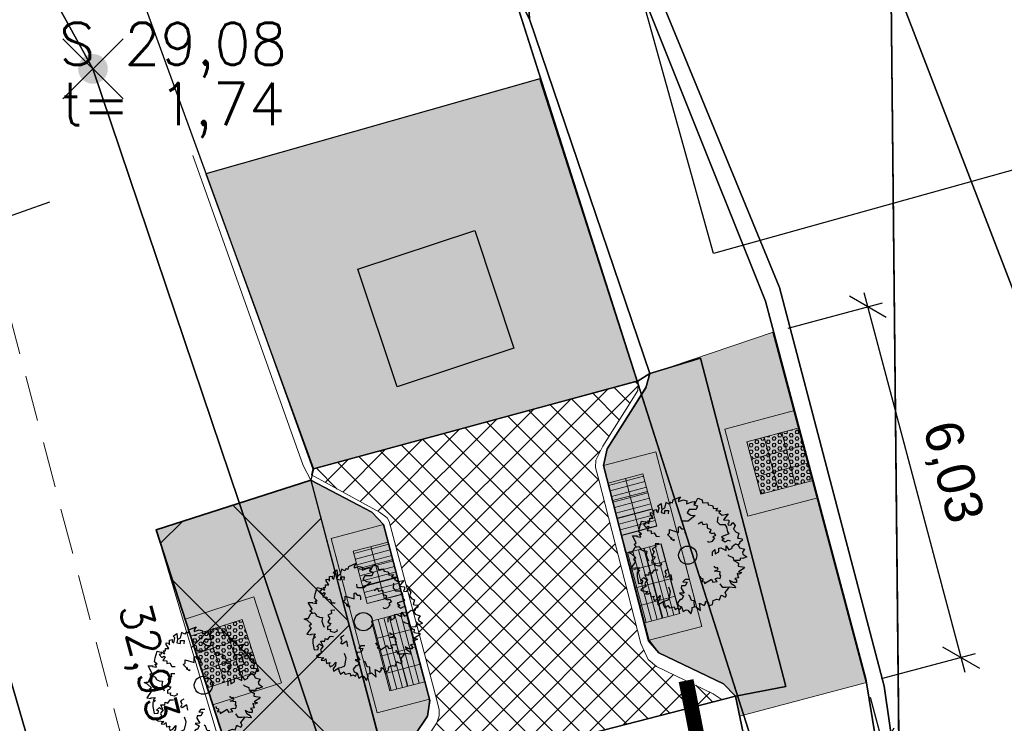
# Model space of a CAD drawing. Header units: metres. Extents: x 339653 to 341672, y 5744753 to 5747397.
# Tile 105 of 256: x 340483 to 340499, y 5745886 to 5745898. Entities that reach past the tile are written whole.
import ezdxf

# ---------------------------------------------------------------- set-up
doc = ezdxf.new("R2010")
doc.units = ezdxf.units.M
doc.header["$LTSCALE"] = 0.03
doc.header["$XCLIPFRAME"] = 2
doc.header["$PDMODE"] = 3
doc.header["$PDSIZE"] = 0.5
doc.linetypes.add('ACAD_ISO03W100', pattern=[30, 12, -18])
doc.linetypes.add('STRICHLINIEX2', pattern=[38.1, 25.4, -12.7])
for name, color, linetype in [('0-Bild', 7, 'Continuous'), ('B-Flurstück', 83, 'Continuous'), ('BAEUME__AKTUELLER_DATENSTAND_', 7, 'Continuous'), ('P-Markierung', 2, 'Continuous'), ('PF-Fahrbahn', 254, 'Continuous'), ('PF-Furteinfärbung', 10, 'Continuous'), ('PF-Gehweg', 41, 'Continuous'), ('PF-Parkstände-Ladezone-Busbucht-Inselkopf', 253, 'Continuous'), ('UMRINGE_FAHRBAHN', 7, 'Continuous'), ('UMRINGE_FLURSTUECKSABGRENZUNGEN', 7, 'Continuous'), ('UMRINGE_GEHWEG', 7, 'Continuous'), ('UMRINGE_GRUENSTREIFEN', 7, 'Continuous')]:
    doc.layers.add(name, color=color, linetype=linetype)
for name, color, linetype, lineweight in [('B-Baum', 83, 'Continuous', 25), ('B-V-Kanal_RW', 131, 'STRICHLINIEX2', 18), ('Flurstücke_Grenzpunkte', 7, 'Continuous', 25), ('P-Bemaßung', 4, 'Continuous', 25), ('P-Bord_tief', 3, 'Continuous', 35), ('P-TR_Material', 6, 'Continuous', 18), ('P-TR_Parkstand', 6, 'ACAD_ISO03W100', 18), ('Siedlung', 7, 'Continuous', 25), ('Verkehr', 7, 'Continuous', 25)]:
    doc.layers.add(name, color=color, linetype=linetype, lineweight=lineweight)
doc.styles.add('DYN_DIM', font='arial.ttf')
doc.styles.add('HALTUNGSINFO_TXT_BESCHRIFTUNG', font='simplex.shx')
doc.styles.add('SCHACHTINFO_TXT_BESCHRIFTUNG', font='simplex.shx')
doc.styles.add('SCHACHTINFO_TXT_KR_BESCHRIFTUNG', font='simplex.shx')
doc.dimstyles.new('M50_Bemaßung 66', dxfattribs={"dimscale": 0.2, "dimtxt": 0.625, "dimasz": 0.5, "dimexe": 0.25, "dimexo": 0.25, "dimgap": 0.25, "dimtad": 1, "dimzin": 0, "dimtxsty": 'DYN_DIM', "dimblk": 'OBLIQUE', "dimcen": -1, "dimdle": 0.25, "dimclrt": 256, "dimaunit": 2, "dimazin": 0, "dimtfac": 0.75, "dimtmove": 1, "dimatfit": 2, "dimfxl": 1, "dimtvp": 1.5, "dimtolj": 1, "dimtzin": 0, "dimarcsym": 0})
picture_1 = doc.add_image_def('image7.jpg', size_in_pixel=(450, 300))
pattern_1 = [(195, (0, 0), (0.024652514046, -0.092004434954), [])]
pattern_2 = [(285, (0, 0), (0.092004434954, 0.024652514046), [])]
pattern_3 = [(0, (0, 0), (0, 0.054992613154), [0.03175, -0.0635]), (120, (0, 0), (-0.04762500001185, -0.027496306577), [0.03175, -0.0635]), (60, (0.03175, 0), (-0.04762500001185, 0.027496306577), [0.03175, -0.0635])]

# ---------------------------------------------------------------- blocks, each defined once
blk = doc.blocks.new('2C00108')
at = {"layer": 'B-Baum'}
for p, q in [((2.223, 3.668), (2.162, 3.605)), ((1.194, 3.495), (1.109, 3.447)), ((0.685, 2.973), (0.565, 3.039)), ((3.675, 2.318), (3.626, 2.281)), ((0.263, 2.233), (0.229, 2.208)), ((0.63, 1.133), (0.611, 1.164)), ((3.282, 0.821), (3.327, 0.882)), ((1.153, 0.361), (1.153, 0.408)), ((1.735, 0.202), (1.756, 0.237)), ((2.181, 0.231), (2.233, 0.246))]:
    blk.add_line(p, q, dxfattribs=at)
for points in [[(0.685, 2.973), (0.644, 3.073), (0.705, 3.073), (0.705, 3.16), (0.819, 3.16), (0.732, 3.291), (0.732, 3.347), (0.806, 3.329), (0.846, 3.279), (0.846, 3.429), (0.934, 3.447), (0.934, 3.391), (0.981, 3.347), (1.021, 3.51), (0.961, 3.566), (1.082, 3.653), (1.095, 3.529), (1.109, 3.447), (1.082, 3.347), (1.21, 3.322), (1.21, 3.416), (1.324, 3.416), (1.311, 3.31)], [(1.396, 3.695), (1.346, 3.624), (1.233, 3.679), (1.194, 3.495)], [(1.396, 3.695), (1.456, 3.674), (1.482, 3.768), (1.718, 3.874), (1.657, 3.774), (1.657, 3.718), (1.819, 3.768), (1.933, 3.736), (1.92, 3.637), (2.108, 3.705), (2.196, 3.718), (2.162, 3.605), (2.283, 3.574), (2.236, 3.449), (2.007, 3.449), (1.947, 3.337), (2.061, 3.262), (2.209, 3.249), (1.974, 3.062), (1.772, 3.062), (1.758, 3.074), (1.745, 3.181)], [(2.223, 3.668), (2.297, 3.824), (2.438, 3.768), (2.452, 3.668), (2.627, 3.687), (2.64, 3.605), (2.775, 3.587), (2.802, 3.524), (2.802, 3.48), (2.95, 3.499), (2.889, 3.418), (3.051, 3.405), (2.99, 3.349), (3.103, 3.265)], [(3.103, 3.265), (3.299, 3.303), (3.143, 3.113), (3.321, 3.094), (3.321, 3.008), (3.287, 2.974), (3.297, 2.931), (3.393, 2.946), (3.45, 3.018), (3.532, 2.917), (3.479, 2.797), (3.56, 2.696), (3.645, 2.663), (3.609, 2.505), (3.647, 2.5), (3.757, 2.485), (3.762, 2.423), (3.676, 2.361), (3.675, 2.318)], [(0.263, 2.233), (0.188, 2.296), (0.263, 2.352), (0.141, 2.577), (0.289, 2.577), (0.276, 2.558), (0.417, 2.539), (0.363, 2.633), (0.431, 2.633), (0.35, 2.714), (0.363, 2.845), (0.431, 3.064), (0.565, 3.039), (0.565, 2.964), (0.505, 2.952), (0.592, 2.852), (0.653, 2.902), (0.693, 2.883), (0.619, 2.758), (0.754, 2.746), (0.754, 2.658), (0.855, 2.683), (0.915, 2.564), (1.026, 2.56)], [(2.312, 2.972), (2.42, 3.041), (2.434, 3.013), (2.465, 2.951), (2.596, 2.975), (2.607, 2.924), (2.601, 2.845), (2.724, 2.795), (2.698, 2.712), (2.674, 2.7), (2.755, 2.657), (2.827, 2.679), (2.884, 2.595), (2.796, 2.544), (2.848, 2.501), (2.759, 2.393), (2.735, 2.381), (2.646, 2.364), (2.626, 2.404)], [(2.952, 3.213), (2.939, 3.045), (3.027, 2.957), (3.192, 2.957), (3.239, 2.87), (3.271, 2.709), (3.318, 2.641), (3.075, 2.549), (3.168, 2.476), (3.094, 2.451), (3.2, 2.382), (3.293, 2.441), (3.365, 2.414)], [(1.505, 2.466), (1.505, 2.416), (1.404, 2.479), (1.451, 2.504), (1.404, 2.516), (1.29, 2.622), (1.364, 2.666), (1.364, 2.785), (1.653, 2.691), (1.653, 2.872), (1.693, 2.891), (1.754, 2.81), (1.842, 2.81), (1.868, 2.754), (1.868, 2.666)], [(1.015, 2.321), (0.887, 2.313), (0.892, 2.282), (0.903, 2.214), (0.783, 2.156), (0.805, 2.109), (0.856, 2.048), (0.786, 1.935), (0.856, 1.883), (0.883, 1.888), (0.842, 1.805), (0.771, 1.78), (0.774, 1.68), (0.875, 1.69), (0.859, 1.624), (0.994, 1.59), (1.021, 1.594), (1.103, 1.633), (1.096, 1.676)], [(2.778, 1.919), (2.778, 2.056), (2.852, 2.125), (2.866, 1.987), (2.987, 2.05), (2.987, 2.175), (3.054, 2.187), (3.229, 2.094), (3.229, 2.25), (3.317, 2.118), (3.431, 2.175), (3.431, 2.231), (3.539, 2.318), (3.626, 2.281), (3.673, 2.187), (3.835, 2.137), (3.774, 2.037), (3.788, 1.975), (3.916, 1.887), (3.788, 1.831), (3.7, 1.837), (3.687, 1.762), (3.485, 1.769), (3.471, 1.856), (3.33, 1.906), (3.29, 1.95)], [(0.244, 1.852), (0.114, 1.977), (0, 2.027), (0.054, 2.046), (0.141, 2.046), (0.229, 2.208), (0.35, 2.233), (0.404, 2.177), (0.39, 2.14), (0.505, 2.09), (0.606, 2.077), (0.592, 1.952), (0.619, 1.852), (0.666, 1.759)], [(0.244, 1.852), (0.165, 1.797), (0.233, 1.734), (0.091, 1.522), (0.239, 1.507), (0.227, 1.527), (0.369, 1.533), (0.307, 1.444), (0.374, 1.438), (0.286, 1.365), (0.287, 1.233), (0.333, 1.009), (0.469, 1.021), (0.476, 1.096), (0.417, 1.114), (0.514, 1.205), (0.569, 1.15), (0.611, 1.164), (0.55, 1.296), (0.685, 1.295), (0.693, 1.383), (0.791, 1.348), (0.863, 1.46), (0.978, 1.454)], [(3.485, 1.769), (3.609, 1.694), (3.636, 1.675), (3.623, 1.582), (3.838, 1.544), (3.798, 1.494), (3.636, 1.394), (3.751, 1.363), (3.663, 1.313), (3.596, 1.338), (3.636, 1.195), (3.522, 1.17), (3.576, 1.126), (3.576, 1.038), (3.475, 1.038), (3.34, 1.107), (3.394, 1.007), (3.509, 0.938), (3.535, 0.864), (3.327, 0.882), (3.226, 0.87), (3.125, 0.87), (3.035, 0.995)], [(1.452, 1.119), (1.411, 1.292), (1.256, 1.199), (1.219, 1.224), (1.258, 1.318), (1.213, 1.393), (1.247, 1.445), (1.322, 1.49)], [(2.366, 1.238), (2.385, 1.207), (2.385, 1.188), (2.459, 1.157), (2.459, 1.107), (2.419, 1.069), (2.52, 1.057), (2.52, 1.001), (2.748, 1.15), (2.796, 1.05), (2.937, 1.075), (2.863, 1.157), (2.95, 1.188), (3.038, 1.175), (3.051, 1.269), (3.024, 1.275), (3.038, 1.394), (2.849, 1.413), (2.964, 1.463), (2.95, 1.531), (2.897, 1.513), (2.849, 1.544), (2.849, 1.581)], [(0.63, 1.133), (0.558, 1.028), (0.541, 0.999), (0.592, 0.92), (0.412, 0.796), (0.47, 0.767), (0.658, 0.744), (0.567, 0.668), (0.668, 0.659), (0.718, 0.71), (0.742, 0.562), (0.856, 0.587), (0.825, 0.525), (0.862, 0.446), (0.953, 0.488), (1.047, 0.606), (1.04, 0.493), (0.965, 0.383), (0.971, 0.304), (1.153, 0.408), (1.25, 0.438), (1.342, 0.48), (1.377, 0.662), (1.391, 0.729), (1.333, 0.888)], [(2.009, 1.137), (1.872, 1.135), (1.805, 1.059), (1.942, 1.048), (1.882, 0.926), (1.757, 0.924), (1.745, 0.856), (1.842, 0.683), (1.686, 0.68), (1.819, 0.595), (1.764, 0.48), (1.708, 0.479), (1.622, 0.37), (1.661, 0.283), (1.756, 0.237), (1.808, 0.077), (1.907, 0.139), (1.97, 0.126), (2.06, 0), (2.114, 0.129), (2.106, 0.216), (2.181, 0.231), (2.171, 0.433), (2.083, 0.445), (2.031, 0.585), (1.987, 0.625)], [(2.233, 0.246), (2.379, 0.11), (2.348, 0.353), (2.508, 0.275), (2.554, 0.348), (2.544, 0.394), (2.575, 0.425), (2.648, 0.362), (2.659, 0.271), (2.781, 0.313), (2.8, 0.442), (2.923, 0.485), (3.013, 0.467), (3.066, 0.621), (3.101, 0.604), (3.202, 0.558), (3.239, 0.608), (3.199, 0.707), (3.282, 0.821)], [(1.153, 0.361), (1.153, 0.327), (1.207, 0.206), (1.31, 0.283), (1.36, 0.201), (1.518, 0.239), (1.545, 0.146), (1.616, 0.185), (1.698, 0.141), (1.735, 0.202)]]:
    blk.add_lwpolyline(points, dxfattribs=at)
blk.add_circle((1.961, 1.94), 0.3, dxfattribs=at)
blk = doc.blocks.new('CIRCLE')
at = {"layer": 'B-Baum'}
blk.add_blockref('2C00108', (-1.978, -1.95), dxfattribs=at)
blk = doc.blocks.new('Grenzpunkt. Abmarkung nach Quellenlage nicht zu spezifizieren')
at = {"lineweight": -2}
blk.add_hatch(color=256, dxfattribs=at).paths.add_polyline_path([(0, 0.165, -1), (0, -0.165, -1)], flags=0)
blk.add_point((0, 0), dxfattribs=at)
blk = doc.blocks.new('_Oblique')
at = {"color": 0, "lineweight": -2}
blk.add_line((-0.5, -0.5), (0.5, 0.5), dxfattribs=at)
blk = doc.blocks.new('*D203')
at = {"layer": 'Defpoints', "color": 0, "transparency": 16777216}
for p in [(340495.138, 5745892.338), (340498.25, 5745886.927), (340496.686, 5745886.512)]:
    blk.add_point(p, dxfattribs=at)
at = {"layer": 'P-Bemaßung', "color": 0, "lineweight": -2, "transparency": 16777216}
for p, q in [((340496.637, 5745892.995), (340498.314, 5745886.686)), ((340495.38, 5745892.402), (340496.943, 5745892.818)), ((340496.928, 5745886.576), (340498.492, 5745886.992))]:
    blk.add_line(p, q, dxfattribs=at)
at = {"layer": 'P-Bemaßung', "color": 0, "lineweight": -2, "transparency": 16777216, "xscale": 0.5, "yscale": 0.5, "zscale": 0.5}
for p, rotation in [((340496.702, 5745892.754), 104.8825592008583), ((340498.25, 5745886.927), 284.8825592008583)]:
    blk.add_blockref('_Oblique', p, dxfattribs=dict(at, rotation=rotation))
at = {"layer": 'P-Bemaßung', "transparency": 16777216, "insert": (340498.08, 5745890.001), "char_height": 0.625, "attachment_point": 5, "rotation": 284.8826, "style": 'DYN_DIM'}
blk.add_mtext('\\A1;6,03', dxfattribs=at)
blk = doc.blocks.new('*D204')
at = {"layer": 'Defpoints', "color": 0, "transparency": 16777216}
for p in [(340496.679, 5745886.51), (340494.572, 5745885.95), (340494.853, 5745884.892)]:
    blk.add_point(p, dxfattribs=at)
at = {"layer": 'P-Bemaßung', "color": 0, "lineweight": -2, "transparency": 16777216}
for p, q in [((340496.743, 5745886.268), (340497.024, 5745885.21)), ((340494.637, 5745885.708), (340494.918, 5745884.651)), ((340497.201, 5745885.516), (340494.612, 5745884.828))]:
    blk.add_line(p, q, dxfattribs=at)
at = {"layer": 'P-Bemaßung', "color": 0, "lineweight": -2, "transparency": 16777216, "xscale": 0.5, "yscale": 0.5, "zscale": 0.5}
for p, rotation in [((340496.96, 5745885.452), 14.88255919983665), ((340494.853, 5745884.892), 194.8825591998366)]:
    blk.add_blockref('_Oblique', p, dxfattribs=dict(at, rotation=rotation))
at = {"layer": 'P-Bemaßung', "transparency": 16777216, "insert": (340496.067, 5745884.567), "char_height": 0.625, "attachment_point": 5, "rotation": 194.8826, "style": 'DYN_DIM'}
blk.add_mtext('\\A1;2,18', dxfattribs=at)

msp = doc.modelspace()

# ---------------------------------------------------------------- hatches: boundary and pattern name
at = {"layer": 'P-TR_Material'}
h = msp.add_hatch(dxfattribs=at)
h.set_pattern_fill('HEX', color=256, scale=0.01)
h.set_pattern_definition(pattern_3)
h.paths.add_polyline_path([(340495.715, 5745890.161), (340495.425, 5745890.084), (340495.502, 5745889.794), (340495.792, 5745889.871)])
h.paths.add_polyline_path([(340495.638, 5745890.451), (340495.348, 5745890.374), (340495.425, 5745890.084), (340495.715, 5745890.161)])
h.paths.add_polyline_path([(340495.561, 5745890.741), (340495.271, 5745890.664), (340495.348, 5745890.374), (340495.638, 5745890.451)])
h.paths.add_polyline_path([(340495.271, 5745890.664), (340494.981, 5745890.587), (340495.058, 5745890.297), (340495.348, 5745890.374)])
h.paths.add_polyline_path([(340495.348, 5745890.374), (340495.058, 5745890.297), (340495.135, 5745890.007), (340495.425, 5745890.084)])
h.paths.add_polyline_path([(340495.425, 5745890.084), (340495.135, 5745890.007), (340495.212, 5745889.717), (340495.502, 5745889.794)])
h.paths.add_polyline_path([(340495.135, 5745890.007), (340494.845, 5745889.931), (340494.922, 5745889.641), (340495.212, 5745889.717)])
h.paths.add_polyline_path([(340495.058, 5745890.297), (340494.768, 5745890.221), (340494.845, 5745889.931), (340495.135, 5745890.007)])
h.paths.add_polyline_path([(340494.981, 5745890.587), (340494.691, 5745890.511), (340494.768, 5745890.221), (340495.058, 5745890.297)])
h = msp.add_hatch(dxfattribs=at)
h.set_pattern_fill('ANSI31', color=256, scale=0.03, angle=150)
h.set_pattern_definition(pattern_1)
h.paths.add_polyline_path([(340492.966, 5745889.978), (340492.676, 5745889.902), (340492.752, 5745889.611), (340493.042, 5745889.688)])
h.paths.add_polyline_path([(340493.042, 5745889.688), (340492.752, 5745889.611), (340492.828, 5745889.321), (340493.119, 5745889.398)])
h.paths.add_polyline_path([(340493.119, 5745889.398), (340492.828, 5745889.321), (340492.905, 5745889.031), (340493.195, 5745889.107)])
h.paths.add_polyline_path([(340492.828, 5745889.321), (340492.538, 5745889.245), (340492.615, 5745888.955), (340492.905, 5745889.031)])
h.paths.add_polyline_path([(340492.752, 5745889.611), (340492.462, 5745889.535), (340492.538, 5745889.245), (340492.828, 5745889.321)])
h.paths.add_polyline_path([(340492.676, 5745889.902), (340492.386, 5745889.825), (340492.462, 5745889.535), (340492.752, 5745889.611)])
h = msp.add_hatch(dxfattribs=at)
h.set_pattern_fill('ANSI37', color=256, scale=0.5)
h.set_pattern_definition([(315, (340423.0058, 5745766.2601), (1.122532, 1.122532), []), (45, (340423.0058, 5745766.2601), (-1.122532, 1.122532), [])])
h.paths.add_polyline_path([(340489.785, 5745808.562), (340489.639, 5745836.444), (340489.53, 5745843.634), (340489.371, 5745847.697), (340488.994, 5745857.068), (340488.709, 5745862.097), (340488.36, 5745868.247), (340488.135, 5745871.664), (340487.293, 5745878.584), (340486.745, 5745882.359), (340486.34, 5745884.144), (340484.88, 5745889.046), (340487.447, 5745889.876), (340488.737, 5745884.951), (340489.271, 5745882.173), (340489.977, 5745877.225), (340490.453, 5745873.315), (340490.838, 5745868.217), (340491.195, 5745862.413), (340491.475, 5745857.469), (340492.015, 5745843.652), (340492.142, 5745835.359), (340492.245, 5745816.039), (340492.282, 5745808.946)])
h = msp.add_hatch(dxfattribs=at)
h.set_pattern_fill('ANSI31', color=256, scale=0.03, angle=150)
h.set_pattern_definition(pattern_1)
h.paths.add_polyline_path([(340488.734, 5745888.846), (340488.444, 5745888.769), (340488.521, 5745888.479), (340488.811, 5745888.556)])
h.paths.add_polyline_path([(340488.887, 5745888.265), (340488.597, 5745888.189), (340488.673, 5745887.899), (340488.963, 5745887.975)])
h.paths.add_polyline_path([(340488.811, 5745888.556), (340488.521, 5745888.479), (340488.597, 5745888.189), (340488.887, 5745888.265)])
h.paths.add_polyline_path([(340488.521, 5745888.479), (340488.444, 5745888.769), (340488.154, 5745888.693), (340488.23, 5745888.403)])
h.paths.add_polyline_path([(340488.521, 5745888.479), (340488.23, 5745888.403), (340488.307, 5745888.113), (340488.597, 5745888.189)])
h.paths.add_polyline_path([(340488.597, 5745888.189), (340488.307, 5745888.113), (340488.383, 5745887.823), (340488.673, 5745887.899)])
h = msp.add_hatch(dxfattribs=at)
h.set_pattern_fill('ANSI31', color=256, scale=0.03, angle=240)
h.set_pattern_definition(pattern_2)
h.paths.add_polyline_path([(340493.271, 5745888.817), (340492.981, 5745888.741), (340493.057, 5745888.451), (340493.347, 5745888.527)])
h.paths.add_polyline_path([(340493.347, 5745888.527), (340493.057, 5745888.451), (340493.134, 5745888.161), (340493.424, 5745888.237)])
h.paths.add_polyline_path([(340493.5, 5745887.947), (340493.21, 5745887.871), (340493.286, 5745887.581), (340493.576, 5745887.657)])
h.paths.add_polyline_path([(340493.424, 5745888.237), (340493.134, 5745888.161), (340493.21, 5745887.871), (340493.5, 5745887.947)])
h.paths.add_polyline_path([(340493.134, 5745888.161), (340492.843, 5745888.085), (340492.92, 5745887.794), (340493.21, 5745887.871)])
h.paths.add_polyline_path([(340493.21, 5745887.871), (340492.92, 5745887.794), (340492.996, 5745887.504), (340493.286, 5745887.581)])
h.paths.add_polyline_path([(340493.057, 5745888.451), (340492.767, 5745888.375), (340492.843, 5745888.085), (340493.134, 5745888.161)])
h.paths.add_polyline_path([(340492.981, 5745888.741), (340492.691, 5745888.665), (340492.767, 5745888.375), (340493.057, 5745888.451)])
h = msp.add_hatch(dxfattribs=at)
h.set_pattern_fill('ANSI31', color=256, scale=0.03, angle=240)
h.set_pattern_definition(pattern_2)
h.paths.add_polyline_path([(340489.04, 5745887.685), (340488.749, 5745887.609), (340488.826, 5745887.319), (340489.116, 5745887.395)])
h.paths.add_polyline_path([(340489.116, 5745887.395), (340488.826, 5745887.319), (340488.902, 5745887.029), (340489.192, 5745887.105)])
h.paths.add_polyline_path([(340489.192, 5745887.105), (340488.902, 5745887.029), (340488.978, 5745886.738), (340489.268, 5745886.815)])
h.paths.add_polyline_path([(340489.268, 5745886.815), (340488.978, 5745886.738), (340489.055, 5745886.448), (340489.345, 5745886.525)])
h.paths.add_polyline_path([(340488.978, 5745886.738), (340488.688, 5745886.662), (340488.764, 5745886.372), (340489.055, 5745886.448)])
h.paths.add_polyline_path([(340488.902, 5745887.029), (340488.612, 5745886.952), (340488.688, 5745886.662), (340488.978, 5745886.738)])
h.paths.add_polyline_path([(340488.826, 5745887.319), (340488.536, 5745887.242), (340488.612, 5745886.952), (340488.902, 5745887.029)])
h.paths.add_polyline_path([(340488.749, 5745887.609), (340488.459, 5745887.533), (340488.536, 5745887.242), (340488.826, 5745887.319)])
h = msp.add_hatch(dxfattribs=at)
h.set_pattern_fill('HEX', color=256, scale=0.01)
h.set_pattern_definition(pattern_3)
h.paths.add_polyline_path([(340486.307, 5745887.556), (340486.022, 5745887.464), (340486.114, 5745887.179), (340486.4, 5745887.271)])
h.paths.add_polyline_path([(340486.4, 5745887.271), (340486.114, 5745887.179), (340486.207, 5745886.893), (340486.492, 5745886.986)])
h.paths.add_polyline_path([(340486.492, 5745886.986), (340486.207, 5745886.893), (340486.299, 5745886.608), (340486.584, 5745886.7)])
h.paths.add_polyline_path([(340486.207, 5745886.893), (340485.921, 5745886.801), (340486.014, 5745886.515), (340486.299, 5745886.608)])
h.paths.add_polyline_path([(340486.114, 5745887.179), (340485.829, 5745887.086), (340485.921, 5745886.801), (340486.207, 5745886.893)])
h.paths.add_polyline_path([(340486.022, 5745887.464), (340485.737, 5745887.372), (340485.829, 5745887.086), (340486.114, 5745887.179)])
h.paths.add_polyline_path([(340485.737, 5745887.372), (340485.451, 5745887.279), (340485.543, 5745886.994), (340485.829, 5745887.086)])
h.paths.add_polyline_path([(340485.921, 5745886.801), (340485.829, 5745887.086), (340485.543, 5745886.994), (340485.636, 5745886.709)])
h.paths.add_polyline_path([(340485.921, 5745886.801), (340485.636, 5745886.709), (340485.728, 5745886.423), (340486.014, 5745886.515)])
at = {"layer": 'PF-Fahrbahn'}
h = msp.add_hatch(dxfattribs=at)
h.set_pattern_fill('ANSI37', color=256, scale=0.1, style=0)
h.set_pattern_definition([(315, (340415.21856, 5745823.20224), (0.2245064, 0.2245064), []), (45, (340415.21856, 5745823.20224), (-0.2245064, 0.2245064), [])])
h.paths.add_polyline_path([(340492.888, 5745891.462), (340492.888, 5745891.523), (340487.482, 5745890.061), (340487.46, 5745889.96), (340488.591, 5745889.344), (340488.718, 5745889.247), (340488.75, 5745889.188), (340489.468, 5745886.492), (340489.54, 5745886.216), (340489.579, 5745886.06), (340489.579, 5745885.958), (340489.544, 5745885.843), (340488.87, 5745884.833), (340494.281, 5745886.224), (340494.135, 5745886.326), (340493.191, 5745886.779), (340493.05, 5745886.896), (340492.933, 5745887.16), (340492.232, 5745889.878), (340492.178, 5745890.085), (340492.182, 5745890.209), (340492.299, 5745890.441), (340492.524, 5745890.8), (340492.78, 5745891.206), (340492.88, 5745891.366)])
h = msp.add_hatch(color=256, dxfattribs=at)
h.dxf.hatch_style = 1
h.paths.add_polyline_path([(340492.966, 5745889.978), (340492.676, 5745889.902), (340492.752, 5745889.611), (340493.042, 5745889.688)])
h.paths.add_polyline_path([(340493.042, 5745889.688), (340492.752, 5745889.611), (340492.828, 5745889.321), (340493.119, 5745889.398)])
h.paths.add_polyline_path([(340493.119, 5745889.398), (340492.828, 5745889.321), (340492.905, 5745889.031), (340493.195, 5745889.107)])
h.paths.add_polyline_path([(340492.828, 5745889.321), (340492.538, 5745889.245), (340492.615, 5745888.955), (340492.905, 5745889.031)])
h.paths.add_polyline_path([(340492.752, 5745889.611), (340492.462, 5745889.535), (340492.538, 5745889.245), (340492.828, 5745889.321)])
h.paths.add_polyline_path([(340492.676, 5745889.902), (340492.386, 5745889.825), (340492.462, 5745889.535), (340492.752, 5745889.611)])
h.paths.add_polyline_path([(340495.638, 5745890.451), (340495.561, 5745890.741), (340495.271, 5745890.664), (340495.348, 5745890.374)])
h.paths.add_polyline_path([(340495.638, 5745890.451), (340495.348, 5745890.374), (340495.425, 5745890.084), (340495.715, 5745890.161)])
h.paths.add_polyline_path([(340495.715, 5745890.161), (340495.425, 5745890.084), (340495.502, 5745889.794), (340495.792, 5745889.871)])
h.paths.add_polyline_path([(340495.425, 5745890.084), (340495.135, 5745890.007), (340495.212, 5745889.717), (340495.502, 5745889.794)])
h.paths.add_polyline_path([(340495.348, 5745890.374), (340495.058, 5745890.297), (340495.135, 5745890.007), (340495.425, 5745890.084)])
h.paths.add_polyline_path([(340495.348, 5745890.374), (340495.271, 5745890.664), (340494.981, 5745890.587), (340495.058, 5745890.297)])
h.paths.add_polyline_path([(340495.058, 5745890.297), (340494.981, 5745890.587), (340494.691, 5745890.511), (340494.768, 5745890.221)])
h.paths.add_polyline_path([(340495.058, 5745890.297), (340494.768, 5745890.221), (340494.845, 5745889.931), (340495.135, 5745890.007)])
h.paths.add_polyline_path([(340495.135, 5745890.007), (340494.845, 5745889.931), (340494.922, 5745889.641), (340495.212, 5745889.717)])
h = msp.add_hatch(color=256, dxfattribs=at)
h.dxf.hatch_style = 1
h.paths.add_polyline_path([(340488.734, 5745888.846), (340488.444, 5745888.769), (340488.521, 5745888.479), (340488.811, 5745888.556)])
h.paths.add_polyline_path([(340488.811, 5745888.556), (340488.521, 5745888.479), (340488.597, 5745888.189), (340488.887, 5745888.265)])
h.paths.add_polyline_path([(340488.887, 5745888.265), (340488.597, 5745888.189), (340488.673, 5745887.899), (340488.963, 5745887.975)])
h.paths.add_polyline_path([(340488.597, 5745888.189), (340488.307, 5745888.113), (340488.383, 5745887.823), (340488.673, 5745887.899)])
h.paths.add_polyline_path([(340488.521, 5745888.479), (340488.23, 5745888.403), (340488.307, 5745888.113), (340488.597, 5745888.189)])
h.paths.add_polyline_path([(340488.444, 5745888.769), (340488.154, 5745888.693), (340488.23, 5745888.403), (340488.521, 5745888.479)])
h.paths.add_polyline_path([(340488.749, 5745887.609), (340488.459, 5745887.533), (340488.536, 5745887.242), (340488.826, 5745887.319)])
h.paths.add_polyline_path([(340489.04, 5745887.685), (340488.749, 5745887.609), (340488.826, 5745887.319), (340489.116, 5745887.395)])
h.paths.add_polyline_path([(340489.116, 5745887.395), (340488.826, 5745887.319), (340488.902, 5745887.029), (340489.192, 5745887.105)])
h.paths.add_polyline_path([(340488.826, 5745887.319), (340488.536, 5745887.242), (340488.612, 5745886.952), (340488.902, 5745887.029)])
h.paths.add_polyline_path([(340488.902, 5745887.029), (340488.612, 5745886.952), (340488.688, 5745886.662), (340488.978, 5745886.738)])
h.paths.add_polyline_path([(340489.192, 5745887.105), (340488.902, 5745887.029), (340488.978, 5745886.738), (340489.268, 5745886.815)])
h.paths.add_polyline_path([(340489.268, 5745886.815), (340488.978, 5745886.738), (340489.055, 5745886.448), (340489.345, 5745886.525)])
h.paths.add_polyline_path([(340488.978, 5745886.738), (340488.688, 5745886.662), (340488.764, 5745886.372), (340489.055, 5745886.448)])
h = msp.add_hatch(color=256, dxfattribs=at)
h.dxf.hatch_style = 1
h.paths.add_polyline_path([(340493.271, 5745888.817), (340492.981, 5745888.741), (340493.057, 5745888.451), (340493.347, 5745888.527)])
h.paths.add_polyline_path([(340493.347, 5745888.527), (340493.057, 5745888.451), (340493.134, 5745888.161), (340493.424, 5745888.237)])
h.paths.add_polyline_path([(340493.424, 5745888.237), (340493.134, 5745888.161), (340493.21, 5745887.871), (340493.5, 5745887.947)])
h.paths.add_polyline_path([(340493.5, 5745887.947), (340493.21, 5745887.871), (340493.286, 5745887.581), (340493.576, 5745887.657)])
h.paths.add_polyline_path([(340493.21, 5745887.871), (340492.92, 5745887.794), (340492.996, 5745887.504), (340493.286, 5745887.581)])
h.paths.add_polyline_path([(340493.134, 5745888.161), (340492.843, 5745888.085), (340492.92, 5745887.794), (340493.21, 5745887.871)])
h.paths.add_polyline_path([(340493.057, 5745888.451), (340492.767, 5745888.375), (340492.843, 5745888.085), (340493.134, 5745888.161)])
h.paths.add_polyline_path([(340492.981, 5745888.741), (340492.691, 5745888.665), (340492.767, 5745888.375), (340493.057, 5745888.451)])
h = msp.add_hatch(color=256, dxfattribs=at)
h.dxf.hatch_style = 1
h.paths.add_polyline_path([(340486.114, 5745887.179), (340486.4, 5745887.271), (340486.307, 5745887.556), (340486.022, 5745887.464)])
h.paths.add_polyline_path([(340486.492, 5745886.986), (340486.4, 5745887.271), (340486.114, 5745887.179), (340486.207, 5745886.893)])
h.paths.add_polyline_path([(340486.299, 5745886.608), (340486.584, 5745886.7), (340486.492, 5745886.986), (340486.207, 5745886.893)])
h.paths.add_polyline_path([(340485.921, 5745886.801), (340486.014, 5745886.515), (340486.299, 5745886.608), (340486.207, 5745886.893)])
h.paths.add_polyline_path([(340485.829, 5745887.086), (340485.921, 5745886.801), (340486.207, 5745886.893), (340486.114, 5745887.179)])
h.paths.add_polyline_path([(340486.114, 5745887.179), (340486.022, 5745887.464), (340485.737, 5745887.372), (340485.829, 5745887.086)])
h.paths.add_polyline_path([(340485.737, 5745887.372), (340485.451, 5745887.279), (340485.543, 5745886.994), (340485.829, 5745887.086)])
h.paths.add_polyline_path([(340485.921, 5745886.801), (340485.829, 5745887.086), (340485.543, 5745886.994), (340485.636, 5745886.709)])
h.paths.add_polyline_path([(340485.636, 5745886.709), (340485.728, 5745886.423), (340486.014, 5745886.515), (340485.921, 5745886.801)])
at = {"layer": 'PF-Furteinfärbung'}
h = msp.add_hatch(color=256, dxfattribs=at)
h.dxf.hatch_style = 1
h.paths.add_polyline_path([(340487.482, 5745890.061), (340492.87, 5745891.518), (340491.253, 5745896.543), (340485.707, 5745894.965), (340486.528, 5745892.714)])
at = {"layer": 'PF-Gehweg'}
h = msp.add_hatch(color=256, dxfattribs=at)
h.dxf.hatch_style = 1
h.paths.add_polyline_path([(340495.317, 5745891.661), (340495.13, 5745892.335), (340493.084, 5745891.641), (340493.02, 5745891.432), (340492.371, 5745890.393), (340492.309, 5745890.115), (340493.18, 5745890.344), (340493.943, 5745887.443), (340493.072, 5745887.214), (340493.232, 5745887.005), (340494.302, 5745886.49), (340494.503, 5745886.282), (340494.572, 5745885.95), (340496.679, 5745886.51), (340495.985, 5745889.143), (340495.869, 5745889.581), (340494.709, 5745889.274), (340494.325, 5745890.724), (340495.485, 5745891.031)])
h = msp.add_hatch(color=256, dxfattribs=at)
h.dxf.hatch_style = 1
h.paths.add_polyline_path([(340488.912, 5745884.062), (340488.737, 5745884.989), (340489.387, 5745885.953), (340489.421, 5745886.234), (340488.551, 5745886.006), (340487.788, 5745888.907), (340488.657, 5745889.136), (340488.465, 5745889.344), (340487.447, 5745889.876), (340484.88, 5745889.046), (340485.359, 5745887.565), (340486.5, 5745887.934), (340486.962, 5745886.507), (340485.821, 5745886.138), (340486.434, 5745884.241)])
at = {"layer": 'PF-Parkstände-Ladezone-Busbucht-Inselkopf'}
h = msp.add_hatch(color=256, dxfattribs=at)
h.dxf.hatch_style = 1
h.paths.add_polyline_path([(340494.691, 5745890.511), (340495.561, 5745890.741), (340495.485, 5745891.031), (340494.325, 5745890.724), (340494.709, 5745889.274), (340495.869, 5745889.581), (340495.792, 5745889.871), (340494.922, 5745889.641)])
h.paths.add_polyline_path([(340493.18, 5745890.344), (340492.309, 5745890.115), (340492.353, 5745889.949), (340492.386, 5745889.825), (340492.966, 5745889.978), (340493.195, 5745889.107), (340492.615, 5745888.955), (340492.691, 5745888.665), (340493.271, 5745888.817), (340493.576, 5745887.657), (340492.996, 5745887.504), (340493.072, 5745887.214), (340493.943, 5745887.443)])
h.paths.add_polyline_path([(340489.04, 5745887.685), (340488.963, 5745887.975), (340488.383, 5745887.823), (340488.154, 5745888.693), (340488.734, 5745888.846), (340488.659, 5745889.133), (340488.657, 5745889.136), (340487.788, 5745888.907), (340488.551, 5745886.006), (340489.421, 5745886.234), (340489.377, 5745886.401), (340489.345, 5745886.525), (340488.764, 5745886.372), (340488.459, 5745887.533)])
h.paths.add_polyline_path([(340486.5, 5745887.934), (340485.359, 5745887.565), (340485.451, 5745887.279), (340486.307, 5745887.556), (340486.584, 5745886.7), (340485.728, 5745886.423), (340485.821, 5745886.138), (340486.962, 5745886.507)])

# ---------------------------------------------------------------- linework, layer by layer
at = {"layer": 'B-Flurstück'}
msp.add_lwpolyline([(340429.189, 5745859.594), (340452.97, 5745889.774), (340469.129, 5745905.459), (340473.992, 5745903.12), (340474.564, 5745902.328), (340478.974, 5745896.248), (340480.046, 5745893.415), (340483.115, 5745894.5)], dxfattribs=at)
at = {"layer": 'B-V-Kanal_RW', "color": 83}
msp.add_polyline3d([(340489.636, 5745865.453, 0), (340481.465, 5745896.321, 0)], dxfattribs=at)
msp.add_polyline3d([(340489.636, 5745865.453, 0), (340481.465, 5745896.321, 0)], dxfattribs=at)
msp.add_polyline3d([(340489.636, 5745865.453, 0), (340481.465, 5745896.321, 0)], dxfattribs=at)
msp.add_polyline3d([(340489.636, 5745865.453, 0), (340481.465, 5745896.321, 0)], dxfattribs=at)
at = {"layer": 'Flurstücke_Grenzpunkte', "color": 83}
for points in [[(340492.103, 5745791.779), (340491.494, 5745859.471), (340489.819, 5745878.938), (340487.768, 5745885.024), (340483.83, 5745896.708), (340477.553, 5745908.077), (340463.675, 5745913.495), (340469.679, 5745921.638), (340473.462, 5745919.007), (340474.812, 5745916.763), (340477.998, 5745916.033), (340482.734, 5745923.583), (340486.006, 5745924.138), (340489.794, 5745927.112), (340484.661, 5745926.764), (340490.096, 5745934.868), (340507.57, 5745961.683), (340515.2, 5745976.717)], [(340519.725, 5745971.238), (340514.968, 5745963.266), (340506.727, 5745951.36), (340511.881, 5745948.261), (340487.383, 5745915.582), (340485.15, 5745912.6), (340487.562, 5745908.17), (340488.245, 5745906.028), (340497.299, 5745877.625), (340497.32, 5745875.49), (340497.46, 5745861.627), (340498.163, 5745791.788)]]:
    msp.add_lwpolyline(points, dxfattribs=at)
for points in [[(340497.32, 5745875.49), (340497.299, 5745877.625), (340496.964, 5745910.169), (340496.87, 5745919.491), (340496.858, 5745920.693), (340498.828, 5745924.371), (340513.746, 5745945.683), (340518.779, 5745947.416), (340562.122, 5745947.526), (340562.164, 5745950.527), (340681.999, 5745950.851), (340685.011, 5745946.856), (340685.145, 5745863.082), (340684.15, 5745863.074), (340528.012, 5745861.864), (340497.46, 5745861.627)], [(340487.562, 5745908.17), (340495.728, 5745919.171), (340496.858, 5745920.693), (340496.87, 5745919.491), (340496.964, 5745910.169), (340497.299, 5745877.625), (340488.245, 5745906.028)], [(340463.812, 5745901.502), (340461.78, 5745900.95), (340457.597, 5745905.247), (340463.675, 5745913.495), (340477.553, 5745908.077), (340483.83, 5745896.708), (340487.768, 5745885.024), (340487.999, 5745859.442), (340485.995, 5745874.377), (340481.852, 5745888.642), (340478.974, 5745896.248), (340474.564, 5745902.328), (340473.992, 5745903.12), (340469.129, 5745905.459), (340469.01, 5745905.514), (340466.904, 5745905.067)], [(340461.052, 5745788.864), (340374.445, 5745790.114), (340424.543, 5745853.698), (340474.564, 5745902.328), (340478.974, 5745896.248), (340481.852, 5745888.642), (340485.995, 5745874.377), (340487.999, 5745859.442), (340488.544, 5745798.769), (340488.636, 5745788.466)]]:
    msp.add_lwpolyline(points, close=True, dxfattribs=at)
at = {"layer": 'P-Bord_tief'}
for points in [[(340496.674, 5745886.527), (340495.13, 5745892.335)], [(340489.785, 5745808.562), (340489.609, 5745841.637), (340489.022, 5745856.583), (340488.193, 5745871.191), (340487.084, 5745880.304), (340486.434, 5745884.241), (340484.88, 5745889.046), (340487.447, 5745889.876)]]:
    msp.add_lwpolyline(points, dxfattribs=at)
at = {"layer": 'P-Markierung', "color": 10, "const_width": 0.25}
msp.add_lwpolyline([(340493.683, 5745886.543), (340494.566, 5745882.061), (340494.85, 5745880.816), (340495.294, 5745877.485), (340495.641, 5745874.599), (340495.908, 5745870.955), (340496.097, 5745867.927), (340496.352, 5745863.548), (340496.53, 5745859.989), (340496.724, 5745854.826), (340496.922, 5745849.546), (340497.045, 5745846.282)], dxfattribs=at)
at = {"layer": 'P-TR_Material'}
for p, q in [((340495.985, 5745889.143), (340495.317, 5745891.661)), ((340495.485, 5745891.031), (340494.325, 5745890.724)), ((340494.709, 5745889.274), (340494.325, 5745890.724)), ((340495.561, 5745890.741), (340494.691, 5745890.511)), ((340495.212, 5745889.717), (340494.981, 5745890.587)), ((340495.502, 5745889.794), (340495.271, 5745890.664)), ((340494.922, 5745889.641), (340494.691, 5745890.511)), ((340494.922, 5745889.641), (340494.691, 5745890.511)), ((340495.638, 5745890.451), (340494.768, 5745890.221)), ((340493.18, 5745890.344), (340492.309, 5745890.115)), ((340493.943, 5745887.443), (340493.18, 5745890.344)), ((340492.309, 5745890.115), (340492.353, 5745889.949)), ((340495.715, 5745890.161), (340494.845, 5745889.931)), ((340493.072, 5745887.214), (340492.353, 5745889.949)), ((340492.966, 5745889.978), (340492.386, 5745889.825)), ((340493.195, 5745889.107), (340492.966, 5745889.978)), ((340492.905, 5745889.031), (340492.676, 5745889.902)), ((340495.792, 5745889.871), (340494.922, 5745889.641)), ((340493.042, 5745889.688), (340492.462, 5745889.535)), ((340495.869, 5745889.581), (340494.709, 5745889.274)), ((340493.119, 5745889.398), (340492.538, 5745889.245)), ((340487.788, 5745888.907), (340488.658, 5745889.136)), ((340488.658, 5745889.136), (340489.377, 5745886.401)), ((340493.195, 5745889.107), (340492.615, 5745888.955)), ((340487.788, 5745888.907), (340488.551, 5745886.006)), ((340488.154, 5745888.693), (340488.734, 5745888.846)), ((340493.271, 5745888.817), (340492.691, 5745888.665)), ((340493.576, 5745887.657), (340493.271, 5745888.817)), ((340488.154, 5745888.693), (340488.383, 5745887.823)), ((340488.444, 5745888.769), (340488.673, 5745887.899)), ((340493.286, 5745887.581), (340492.981, 5745888.741)), ((340487.864, 5745888.617), (340488.093, 5745887.746)), ((340488.23, 5745888.403), (340488.811, 5745888.556)), ((340493.347, 5745888.527), (340492.767, 5745888.375)), ((340493.866, 5745887.733), (340493.638, 5745888.604)), ((340488.307, 5745888.113), (340488.887, 5745888.265)), ((340493.424, 5745888.237), (340492.843, 5745888.085)), ((340488.383, 5745887.823), (340488.963, 5745887.975)), ((340485.359, 5745887.565), (340486.5, 5745887.934)), ((340486.5, 5745887.934), (340486.962, 5745886.507)), ((340493.5, 5745887.947), (340492.92, 5745887.794)), ((340488.459, 5745887.533), (340489.04, 5745887.685)), ((340493.576, 5745887.657), (340492.996, 5745887.504)), ((340485.359, 5745887.565), (340485.821, 5745886.138)), ((340485.451, 5745887.279), (340486.307, 5745887.556)), ((340486.307, 5745887.556), (340486.584, 5745886.7)), ((340486.307, 5745887.556), (340486.584, 5745886.7)), ((340488.459, 5745887.533), (340488.764, 5745886.372)), ((340488.749, 5745887.609), (340489.055, 5745886.448)), ((340485.737, 5745887.372), (340486.014, 5745886.515)), ((340486.022, 5745887.464), (340486.299, 5745886.608)), ((340488.536, 5745887.242), (340489.116, 5745887.395)), ((340493.943, 5745887.443), (340493.072, 5745887.214)), ((340485.543, 5745886.994), (340486.4, 5745887.271)), ((340488.612, 5745886.952), (340489.192, 5745887.105)), ((340485.636, 5745886.709), (340486.492, 5745886.986)), ((340485.728, 5745886.423), (340486.584, 5745886.7)), ((340488.688, 5745886.662), (340489.268, 5745886.815)), ((340485.821, 5745886.138), (340486.962, 5745886.507)), ((340488.764, 5745886.372), (340489.345, 5745886.525)), ((340489.421, 5745886.234), (340489.377, 5745886.401)), ((340488.551, 5745886.006), (340489.421, 5745886.234))]:
    msp.add_line(p, q, dxfattribs=at)
for points in [[(340485.49, 5745895.268), (340487.323, 5745890.118), (340487.447, 5745889.876), (340488.465, 5745889.344), (340488.657, 5745889.136)], [(340495.13, 5745892.335), (340493.084, 5745891.641), (340493.02, 5745891.432), (340492.371, 5745890.393), (340492.309, 5745890.115)], [(340495.317, 5745891.661), (340495.13, 5745892.335)], [(340495.985, 5745889.143), (340496.679, 5745886.51)], [(340493.072, 5745887.214), (340493.232, 5745887.005), (340494.302, 5745886.49), (340494.503, 5745886.282), (340494.572, 5745885.95), (340496.679, 5745886.51)], [(340489.421, 5745886.234), (340489.387, 5745885.953), (340488.737, 5745884.989), (340488.912, 5745884.062)]]:
    msp.add_lwpolyline(points, dxfattribs=at)
for points in [[(340492.888, 5745891.462), (340492.888, 5745891.523), (340487.482, 5745890.061), (340487.46, 5745889.96), (340488.591, 5745889.344), (340488.718, 5745889.247), (340488.75, 5745889.188), (340489.468, 5745886.492), (340489.54, 5745886.216), (340489.579, 5745886.06), (340489.579, 5745885.958), (340489.544, 5745885.843), (340488.87, 5745884.833), (340494.281, 5745886.224), (340494.135, 5745886.326), (340493.191, 5745886.779), (340493.05, 5745886.896), (340492.933, 5745887.16), (340492.232, 5745889.878), (340492.178, 5745890.085), (340492.182, 5745890.209), (340492.299, 5745890.441), (340492.524, 5745890.8), (340492.78, 5745891.206), (340492.88, 5745891.366)], [(340489.785, 5745808.562), (340489.639, 5745836.444), (340489.53, 5745843.634), (340489.371, 5745847.697), (340488.994, 5745857.068), (340488.709, 5745862.097), (340488.36, 5745868.247), (340488.135, 5745871.664), (340487.293, 5745878.584), (340486.745, 5745882.359), (340486.34, 5745884.144), (340484.88, 5745889.046), (340487.447, 5745889.876), (340488.737, 5745884.951), (340489.271, 5745882.173), (340489.977, 5745877.225), (340490.453, 5745873.315), (340490.838, 5745868.217), (340491.195, 5745862.413), (340491.475, 5745857.469), (340492.015, 5745843.652), (340492.142, 5745835.359), (340492.245, 5745816.039), (340492.282, 5745808.946)]]:
    msp.add_lwpolyline(points, close=True, dxfattribs=at)
at = {"layer": 'P-TR_Parkstand'}
msp.add_line((340487.447, 5745889.876), (340484.88, 5745889.046), dxfattribs=at)
at = {"layer": 'PF-Furteinfärbung'}
msp.add_lwpolyline([(340487.482, 5745890.061), (340492.87, 5745891.518), (340491.253, 5745896.543), (340485.707, 5745894.965), (340486.528, 5745892.714)], close=True, dxfattribs=at)
at = {"layer": 'Siedlung', "color": 83}
for points in [[(340488.245, 5745906.028), (340496.964, 5745910.169), (340501.413, 5745912.281), (340505.992, 5745911.573), (340511.459, 5745908.952), (340516.092, 5745904.275), (340517.626, 5745898.709), (340517.584, 5745883.364), (340514.761, 5745876.812), (340511.693, 5745873.66), (340508.425, 5745871.878), (340504.737, 5745872.071), (340497.32, 5745875.49), (340497.299, 5745877.625)], [(340424.543, 5745853.698), (340452.97, 5745889.774), (340461.78, 5745900.95), (340463.812, 5745901.502), (340466.904, 5745905.067), (340469.01, 5745905.514), (340469.129, 5745905.459), (340473.992, 5745903.12), (340474.564, 5745902.328), (340478.974, 5745896.248), (340481.852, 5745888.642), (340485.995, 5745874.377), (340487.999, 5745859.442), (340488.544, 5745798.769), (340461.2, 5745798.842), (340461.052, 5745788.864), (340374.445, 5745790.114)]]:
    msp.add_lwpolyline(points, close=True, dxfattribs=at)
at = {"layer": 'UMRINGE_FAHRBAHN', "color": 83}
for points in [[(340494.725, 5745916.998, 0), (340489.784, 5745914.86, 0), (340483.108, 5745914.826, 0), (340481.899, 5745912.424, 0), (340484.885, 5745908.628, 0), (340489.856, 5745899.575, 0), (340490.137, 5745899.343, 0), (340491.083, 5745897.532, 0), (340490.766, 5745903.44, 0), (340495.003, 5745892.846, 0), (340496.666, 5745886.573, 0), (340498.459, 5745875.659, 0), (340495.715, 5745878.996, 0), (340496.481, 5745871.358, 0), (340496.657, 5745868.324, 0)], [(340493.824, 5745908.718, 0), (340497.536, 5745911.377, 0), (340503.466, 5745912.513, 0), (340509.312, 5745910.64, 0), (340513.934, 5745907.446, 0), (340517.018, 5745901.904, 0), (340517.528, 5745899.221, 0), (340517.59, 5745884.417, 0), (340515.567, 5745878.766, 0), (340511.037, 5745873.718, 0), (340506.214, 5745872.006, 0), (340501.385, 5745873.337, 0), (340498.544, 5745875.536, 0), (340496.972, 5745886.45, 0), (340495.233, 5745893.077, 0), (340491.485, 5745902.2, 0), (340490.839, 5745903.517, 0), (340493.824, 5745908.718, 0)], [(340480.26, 5745905.646, 0), (340484.689, 5745897.757, 0), (340487.494, 5745890.064, 0), (340492.888, 5745891.523, 0), (340493.083, 5745891.645, 0), (340491.083, 5745897.532, 0), (340490.137, 5745899.343, 0), (340489.856, 5745899.575, 0), (340484.885, 5745908.628, 0), (340481.899, 5745912.424, 0), (340477.906, 5745907.592, 0), (340480.26, 5745905.646, 0)], [(340488.737, 5745884.989, 0), (340488.87, 5745884.833, 0), (340494.503, 5745886.282, 0), (340494.302, 5745886.49, 0), (340493.232, 5745887.005, 0), (340493.06, 5745887.202, 0), (340492.309, 5745890.115, 0), (340492.371, 5745890.393, 0), (340493.013, 5745891.407, 0), (340493.083, 5745891.645, 0), (340492.888, 5745891.523, 0), (340487.494, 5745890.064, 0), (340487.447, 5745889.876, 0), (340488.465, 5745889.344, 0), (340488.657, 5745889.136, 0), (340489.427, 5745886.211, 0), (340489.387, 5745885.953, 0), (340488.737, 5745884.989, 0)], [(340496.657, 5745868.324, 0), (340496.481, 5745871.358, 0), (340495.715, 5745878.996, 0), (340495.431, 5745881.83, 0), (340494.503, 5745886.282, 0), (340488.87, 5745884.833, 0), (340490.52, 5745874.837, 0), (340490.849, 5745867.989, 0), (340496.657, 5745868.324, 0)]]:
    msp.add_polyline3d(points, dxfattribs=at)
at = {"layer": 'UMRINGE_FLURSTUECKSABGRENZUNGEN', "color": 83}
for points in [[(340463.675, 5745913.495, 0), (340477.553, 5745908.077, 0), (340483.83, 5745896.708, 0), (340487.768, 5745885.024, 0), (340489.819, 5745878.938, 0), (340491.494, 5745859.471, 0), (340492.103, 5745791.779, 0), (340498.163, 5745791.788, 0), (340497.683, 5745839.482, 0), (340497.46, 5745861.627, 0), (340497.299, 5745877.625, 0), (340489.923, 5745900.764, 0), (340487.562, 5745908.17, 0), (340485.15, 5745912.6, 0), (340486.375, 5745914.236, 0), (340487.383, 5745915.582, 0), (340487.988, 5745916.389, 0), (340495.709, 5745926.711, 0), (340511.836, 5745948.273, 0), (340506.595, 5745951.422, 0), (340511.057, 5745957.845, 0), (340514.865, 5745963.328, 0), (340519.583, 5745971.191, 0)], [(340497.299, 5745877.625, 0), (340497.46, 5745861.627, 0), (340510.839, 5745861.731, 0), (340528.012, 5745861.864, 0), (340684.15, 5745863.074, 0), (340685.145, 5745863.082, 0), (340684.903, 5745946.823, 0), (340681.905, 5745950.812, 0), (340562.164, 5745950.527, 0), (340562.122, 5745947.526, 0), (340518.763, 5745947.415, 0), (340513.722, 5745945.684, 0), (340498.826, 5745924.373, 0), (340496.859, 5745920.693, 0), (340496.888, 5745917.886, 0), (340496.958, 5745910.969, 0), (340497.299, 5745877.625, 0)], [(340487.562, 5745908.17, 0), (340489.923, 5745900.764, 0), (340497.299, 5745877.625, 0), (340496.958, 5745910.969, 0), (340496.888, 5745917.886, 0), (340496.859, 5745920.693, 0), (340496.165, 5745919.758, 0), (340493.221, 5745915.793, 0), (340487.562, 5745908.17, 0)], [(340461.78, 5745900.95, 0), (340463.812, 5745901.502, 0), (340466.904, 5745905.067, 0), (340469.01, 5745905.514, 0), (340469.129, 5745905.459, 0), (340473.992, 5745903.12, 0), (340474.564, 5745902.328, 0), (340478.974, 5745896.248, 0), (340481.852, 5745888.642, 0), (340485.995, 5745874.377, 0), (340487.999, 5745859.442, 0), (340487.768, 5745885.024, 0), (340483.83, 5745896.708, 0), (340477.553, 5745908.077, 0), (340463.675, 5745913.495, 0), (340457.597, 5745905.247, 0), (340461.78, 5745900.95, 0)], [(340424.543, 5745853.698, 0), (340374.445, 5745790.114, 0), (340461.052, 5745788.864, 0), (340488.636, 5745788.466, 0), (340488.563, 5745796.631, 0), (340487.999, 5745859.442, 0), (340485.995, 5745874.377, 0), (340481.852, 5745888.642, 0), (340478.974, 5745896.248, 0), (340474.564, 5745902.328, 0), (340424.543, 5745853.698, 0)]]:
    msp.add_polyline3d(points, dxfattribs=at)
at = {"layer": 'UMRINGE_GEHWEG', "color": 83}
msp.add_polyline3d([(340491.083, 5745897.532, 0), (340493.083, 5745891.645, 0), (340493.924, 5745891.9, 0), (340495.341, 5745886.447, 0), (340494.503, 5745886.282, 0), (340495.431, 5745881.83, 0), (340495.715, 5745878.996, 0), (340498.459, 5745875.659, 0), (340496.666, 5745886.573, 0), (340495.003, 5745892.846, 0), (340490.766, 5745903.44, 0), (340491.083, 5745897.532, 0)], dxfattribs=at)
at = {"layer": 'UMRINGE_GRUENSTREIFEN', "color": 83}
for points in [[(340493.824, 5745908.718, 0), (340490.839, 5745903.517, 0), (340491.485, 5745902.2, 0), (340495.027, 5745903.644, 0), (340502.983, 5745882.999, 0), (340501.348, 5745875.84, 0), (340498.544, 5745875.536, 0), (340501.385, 5745873.337, 0), (340506.214, 5745872.006, 0), (340511.037, 5745873.718, 0), (340515.567, 5745878.766, 0), (340517.59, 5745884.417, 0), (340517.528, 5745899.221, 0), (340517.018, 5745901.904, 0), (340513.934, 5745907.446, 0), (340509.312, 5745910.64, 0), (340503.466, 5745912.513, 0), (340497.536, 5745911.377, 0), (340493.824, 5745908.718, 0)], [(340498.544, 5745875.536, 0), (340501.348, 5745875.84, 0), (340502.983, 5745882.999, 0), (340495.027, 5745903.644, 0), (340491.485, 5745902.2, 0), (340495.233, 5745893.077, 0), (340496.972, 5745886.45, 0), (340498.544, 5745875.536, 0)], [(340492.309, 5745890.115, 0), (340493.06, 5745887.202, 0), (340493.232, 5745887.005, 0), (340494.302, 5745886.49, 0), (340494.503, 5745886.282, 0), (340495.341, 5745886.447, 0), (340493.924, 5745891.9, 0), (340493.083, 5745891.645, 0), (340493.013, 5745891.407, 0), (340492.371, 5745890.393, 0), (340492.309, 5745890.115, 0)], [(340487.447, 5745889.876, 0), (340488.737, 5745884.989, 0), (340489.387, 5745885.953, 0), (340489.427, 5745886.211, 0), (340488.657, 5745889.136, 0), (340488.465, 5745889.344, 0), (340487.447, 5745889.876, 0)]]:
    msp.add_polyline3d(points, dxfattribs=at)
at = {"layer": 'Verkehr', "color": 83}
for points in [[(340488.544, 5745798.769), (340487.999, 5745859.442), (340485.995, 5745874.377), (340481.852, 5745888.642), (340478.974, 5745896.248), (340474.564, 5745902.328), (340473.992, 5745903.12), (340469.129, 5745905.459), (340469.01, 5745905.514), (340466.904, 5745905.067), (340463.812, 5745901.502), (340461.78, 5745900.95), (340457.597, 5745905.247), (340463.675, 5745913.495), (340469.679, 5745921.638), (340473.462, 5745919.007), (340474.812, 5745916.763), (340477.998, 5745916.033), (340482.734, 5745923.583), (340484.661, 5745926.764), (340490.096, 5745934.868), (340507.57, 5745961.683), (340515.2, 5745976.717)], [(340519.725, 5745971.238), (340514.968, 5745963.266), (340506.727, 5745951.36), (340511.881, 5745948.261), (340487.383, 5745915.582), (340485.15, 5745912.6), (340487.562, 5745908.17), (340488.245, 5745906.028), (340497.299, 5745877.625), (340497.32, 5745875.49), (340497.46, 5745861.627), (340498.163, 5745791.788), (340501.554, 5745791.793), (340501.568, 5745771.522), (340501.63, 5745678.14)]]:
    msp.add_lwpolyline(points, dxfattribs=at)

# ---------------------------------------------------------------- block references
at = {"layer": 'BAEUME__AKTUELLER_DATENSTAND_', "xscale": 0.5027541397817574, "yscale": 0.5027541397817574, "zscale": 0.5027541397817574}
for p in [(340493.718, 5745888.632), (340488.331, 5745887.528), (340485.673, 5745886.471)]:
    msp.add_blockref('CIRCLE', p, dxfattribs=at)
at = {"layer": 'Flurstücke_Grenzpunkte', "color": 83, "xscale": 1.5, "yscale": 1.5, "zscale": 1.5}
msp.add_blockref('Grenzpunkt. Abmarkung nach Quellenlage nicht zu spezifizieren', (340483.83, 5745896.708), dxfattribs=at)

# ---------------------------------------------------------------- texts
at = {"layer": 'B-V-Kanal_RW', "color": 83, "char_height": 0.7, "attachment_point": 5}
for s, insert, style in [('S 29,08', (340485.16, 5745897.019), 'SCHACHTINFO_TXT_KR_BESCHRIFTUNG'), ('S 29,08', (340485.16, 5745897.019), 'SCHACHTINFO_TXT_BESCHRIFTUNG'), ('t= 1,74', (340485.16, 5745896.019), 'SCHACHTINFO_TXT_KR_BESCHRIFTUNG'), ('t= 1,74', (340485.16, 5745896.019), 'SCHACHTINFO_TXT_BESCHRIFTUNG')]:
    msp.add_mtext(s, dxfattribs=dict(at, insert=insert, style=style))
at = {"layer": 'B-V-Kanal_RW', "color": 83, "insert": (340486.073, 5745881.573), "char_height": 0.525, "attachment_point": 5, "rotation": 284.8, "style": 'HALTUNGSINFO_TXT_BESCHRIFTUNG'}
msp.add_mtext('32,93 m - DN 400 B - 5,77 o/oo', dxfattribs=at)

# ---------------------------------------------------------------- dimensions: what is measured, and where the dimension line sits
at = {"layer": 'P-Bemaßung'}
for p1, p2, distance, picture, middle in [((340495.138, 5745892.338), (340496.686, 5745886.512), 1.618, '*D203', (340498.08, 5745890.001)), ((340496.679, 5745886.51), (340494.572, 5745885.95), 1.095, '*D204', (340496.067, 5745884.567))]:
    dim = msp.add_aligned_dim(p1=p1, p2=p2, distance=distance, dimstyle='M50_Bemaßung 66', override={"dimscale": 1}, dxfattribs=at)
    dim.commit()
    dim.dimension.update_dxf_attribs({"geometry": picture, "text_midpoint": middle})

# ---------------------------------------------------------------- pictures from other files: only their frames are drawn
at = {"layer": '0-Bild'}
image = msp.add_image(picture_1, insert=(340503.78, 5745903.391, -31.229), size_in_units=(11.906, 7.937), rotation=-164.435, dxfattribs=at)
image.set_boundary_path([(-0.5, 42.275), (449.5, 257.48)])
image = msp.add_image(picture_1, insert=(340490.141, 5745894.513), size_in_units=(4.5, 3), rotation=-161.6093, dxfattribs=at)
image.set_boundary_path([(11.9, 46.07), (216.56, 252)])

doc.saveas('drawing.dxf')
